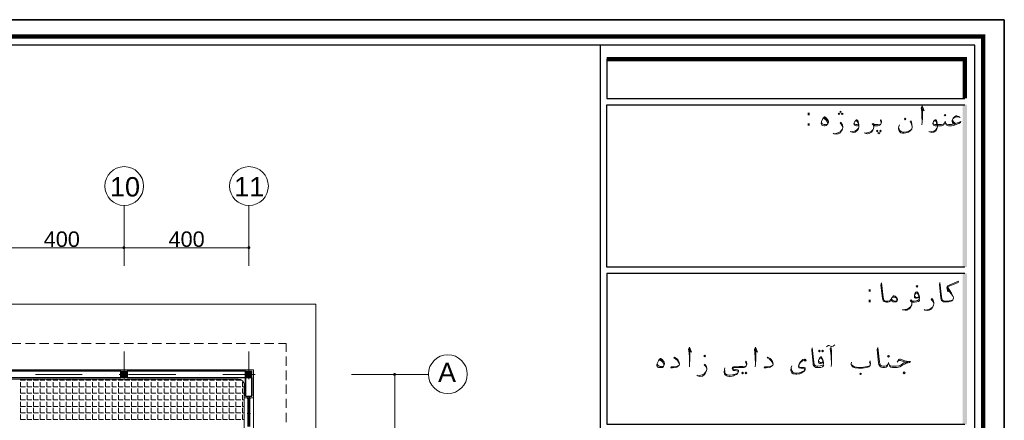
# Model space of a CAD drawing. Header units: metres. Extents: x 5.7 to 89.8, y 4 to 63.5.
# Tile 74 of 74: x 58.3 to 89.8, y 50.6 to 63.5. Entities that reach past the tile are written whole.
import ezdxf

# ---------------------------------------------------------------- set-up
doc = ezdxf.new("R2010")
doc.units = ezdxf.units.M
doc.header["$MEASUREMENT"] = 0
for name, color, linetype in [('PDF12_ax', 7, 'Continuous'), ('PDF12_column', 7, 'Continuous'), ('PDF12_dim', 7, 'Continuous'), ('PDF12_furn', 7, 'Continuous'), ('PDF12_hatch-plan', 7, 'Continuous'), ('PDF12_KADR', 7, 'Continuous'), ('PDF12_khatchin', 7, 'Continuous'), ('PDF12_Layer5', 7, 'Continuous'), ('PDF12_Text', 7, 'Continuous'), ('PDF12_textt', 7, 'Continuous'), ('PDF12_W', 7, 'Continuous'), ('PDF12_wall', 7, 'Continuous'), ('PDF12_WIN', 7, 'Continuous')]:
    doc.layers.add(name, color=color, linetype=linetype)
doc.styles.add('PDF Arial', font='arial.ttf')
doc.styles.add('PDF B Mitra', font='BMITRA.TTF')

msp = doc.modelspace()

# ---------------------------------------------------------------- linework, layer by layer
at = {"layer": 'PDF12_ax', "lineweight": 9}
for points in [[(61.595, 57.514), (61.595, 55.588)], [(65.592, 57.514), (65.592, 55.588)], [(61.595, 52.843), (61.595, 52.092)], [(65.592, 52.843), (65.592, 52.092)], [(58.754, 52.111), (60.256, 52.111)], [(61.007, 52.111), (61.007, 52.111)], [(61.758, 52.111), (63.251, 52.111)], [(64.003, 52.111), (64.003, 52.111)], [(64.754, 52.111), (65.794, 52.111)], [(68.876, 52.111), (71.332, 52.111)], [(61.595, 51.35), (61.595, 51.35)], [(65.592, 51.35), (65.592, 51.35)]]:
    msp.add_lwpolyline(points, dxfattribs=at)
for centre in [(61.6, 58.145), (65.596, 58.145), (71.963, 52.116)]:
    msp.add_circle(centre, 0.621, dxfattribs=at)
at = {"layer": 'PDF12_column', "lineweight": 18}
for points in [[(61.739, 52.111), (61.441, 52.111)], [(61.489, 52.188), (61.508, 52.208)], [(61.489, 52.159), (61.547, 52.208)], [(61.489, 52.121), (61.575, 52.208)], [(61.489, 52.082), (61.518, 52.111), (61.595, 52.188), (61.614, 52.208)], [(61.489, 52.053), (61.547, 52.111), (61.595, 52.15), (61.653, 52.208)], [(61.489, 52.015), (61.585, 52.111), (61.595, 52.111), (61.681, 52.208)], [(61.518, 52.005), (61.595, 52.082), (61.624, 52.111), (61.691, 52.179)], [(61.556, 52.005), (61.595, 52.044), (61.653, 52.111), (61.691, 52.14)], [(61.595, 52.256), (61.595, 51.957)], [(61.595, 52.005), (61.691, 52.111)], [(61.624, 52.005), (61.691, 52.073)], [(61.662, 52.005), (61.691, 52.034)], [(65.736, 52.111), (65.438, 52.111)], [(65.486, 52.188), (65.505, 52.208)], [(65.486, 52.159), (65.544, 52.208)], [(65.486, 52.121), (65.582, 52.208)], [(65.486, 52.082), (65.515, 52.111), (65.592, 52.188), (65.611, 52.208)], [(65.486, 52.053), (65.553, 52.111), (65.592, 52.15), (65.649, 52.208)], [(65.486, 52.015), (65.582, 52.111), (65.592, 52.111), (65.688, 52.208)], [(65.524, 52.005), (65.592, 52.082), (65.621, 52.111), (65.688, 52.179)], [(65.553, 52.005), (65.592, 52.044), (65.659, 52.111), (65.688, 52.14)], [(65.592, 52.256), (65.592, 51.957)], [(65.592, 52.005), (65.688, 52.111)], [(65.63, 52.005), (65.688, 52.073)], [(65.659, 52.005), (65.688, 52.034)]]:
    msp.add_lwpolyline(points, dxfattribs=at)
for points in [[(61.691, 52.005), (61.489, 52.005), (61.489, 52.208), (61.691, 52.208)], [(65.688, 52.005), (65.486, 52.005), (65.486, 52.208), (65.688, 52.208)]]:
    msp.add_lwpolyline(points, close=True, dxfattribs=at)
at = {"layer": 'PDF12_dim', "lineweight": 20}
for points in [[(61.489, 56.166), (57.694, 56.166)], [(65.486, 56.166), (61.691, 56.166)], [(65.592, 55.848), (65.592, 56.233)], [(69.984, 52.111), (70.321, 52.111)], [(70.263, 45.812), (70.263, 52.005)]]:
    msp.add_lwpolyline(points, dxfattribs=at)
msp.add_lwpolyline([(61.595, 56.233), (61.595, 55.848)], close=True, dxfattribs=at)
at = {"layer": 'PDF12_furn', "lineweight": 9}
msp.add_lwpolyline([(59.842, 30.557), (59.842, 19.558), (16.887, 19.558), (16.887, 54.355), (67.739, 54.355), (67.739, 30.557)], close=True, dxfattribs=at)
at = {"layer": 'PDF12_hatch-plan', "lineweight": 18}
for points in [[(58.282, 51.957), (58.282, 51.919), (58.436, 51.919)], [(58.282, 51.861), (58.282, 51.716), (58.436, 51.716)], [(58.493, 51.957), (58.493, 51.919), (58.638, 51.919)], [(58.493, 51.861), (58.493, 51.716), (58.638, 51.716)], [(58.696, 51.957), (58.696, 51.919), (58.85, 51.919)], [(58.696, 51.861), (58.696, 51.716), (58.85, 51.716)], [(58.908, 51.957), (58.908, 51.919), (59.062, 51.919)], [(58.908, 51.861), (58.908, 51.716), (59.062, 51.716)], [(59.12, 51.957), (59.12, 51.919), (59.264, 51.919)], [(59.12, 51.861), (59.12, 51.716), (59.264, 51.716)], [(59.322, 51.957), (59.322, 51.919), (59.476, 51.919)], [(59.322, 51.861), (59.322, 51.716), (59.476, 51.716)], [(59.534, 51.957), (59.534, 51.919), (59.688, 51.919)], [(59.534, 51.861), (59.534, 51.716), (59.688, 51.716)], [(59.746, 51.957), (59.746, 51.919), (59.9, 51.919)], [(59.746, 51.861), (59.746, 51.716), (59.9, 51.716)], [(59.948, 51.957), (59.948, 51.919), (60.102, 51.919)], [(59.948, 51.861), (59.948, 51.716), (60.102, 51.716)], [(60.16, 51.957), (60.16, 51.919), (60.314, 51.919)], [(60.16, 51.861), (60.16, 51.716), (60.314, 51.716)], [(60.372, 51.957), (60.372, 51.919), (60.526, 51.919)], [(60.372, 51.861), (60.372, 51.716), (60.526, 51.716)], [(60.583, 51.957), (60.583, 51.919), (60.728, 51.919)], [(60.583, 51.861), (60.583, 51.716), (60.728, 51.716)], [(60.786, 51.957), (60.786, 51.919), (60.94, 51.919)], [(60.786, 51.861), (60.786, 51.716), (60.94, 51.716)], [(60.998, 51.957), (60.998, 51.919), (61.152, 51.919)], [(60.998, 51.861), (60.998, 51.716), (61.152, 51.716)], [(61.209, 51.957), (61.209, 51.919), (61.354, 51.919)], [(61.209, 51.861), (61.209, 51.716), (61.354, 51.716)], [(61.412, 51.957), (61.412, 51.919), (61.566, 51.919)], [(61.412, 51.861), (61.412, 51.716), (61.566, 51.716)], [(61.624, 51.957), (61.624, 51.919), (61.778, 51.919)], [(61.624, 51.861), (61.624, 51.716), (61.778, 51.716)], [(61.836, 51.957), (61.836, 51.919), (61.99, 51.919)], [(61.836, 51.861), (61.836, 51.716), (61.99, 51.716)], [(62.038, 51.957), (62.038, 51.919), (62.192, 51.919)], [(62.038, 51.861), (62.038, 51.716), (62.192, 51.716)], [(62.25, 51.957), (62.25, 51.919), (62.404, 51.919)], [(62.25, 51.861), (62.25, 51.716), (62.404, 51.716)], [(62.462, 51.957), (62.462, 51.919), (62.616, 51.919)], [(62.462, 51.861), (62.462, 51.716), (62.616, 51.716)], [(62.673, 51.957), (62.673, 51.919), (62.818, 51.919)], [(62.673, 51.861), (62.673, 51.716), (62.818, 51.716)], [(62.876, 51.957), (62.876, 51.919), (63.03, 51.919)], [(62.876, 51.861), (62.876, 51.716), (63.03, 51.716)], [(63.088, 51.957), (63.088, 51.919), (63.242, 51.919)], [(63.088, 51.861), (63.088, 51.716), (63.242, 51.716)], [(63.299, 51.957), (63.299, 51.919), (63.444, 51.919)], [(63.299, 51.861), (63.299, 51.716), (63.444, 51.716)], [(63.502, 51.957), (63.502, 51.919), (63.656, 51.919)], [(63.502, 51.861), (63.502, 51.716), (63.656, 51.716)], [(63.714, 51.957), (63.714, 51.919), (63.868, 51.919)], [(63.714, 51.861), (63.714, 51.716), (63.868, 51.716)], [(63.925, 51.957), (63.925, 51.919), (64.08, 51.919)], [(63.925, 51.861), (63.925, 51.716), (64.08, 51.716)], [(64.128, 51.957), (64.128, 51.919), (64.282, 51.919)], [(64.128, 51.861), (64.128, 51.716), (64.282, 51.716)], [(64.34, 51.957), (64.34, 51.919), (64.494, 51.919)], [(64.34, 51.861), (64.34, 51.716), (64.494, 51.716)], [(64.552, 51.957), (64.552, 51.919), (64.706, 51.919)], [(64.552, 51.861), (64.552, 51.716), (64.706, 51.716)], [(64.763, 51.957), (64.763, 51.919), (64.908, 51.919)], [(64.763, 51.861), (64.763, 51.716), (64.908, 51.716)], [(64.966, 51.957), (64.966, 51.919), (65.12, 51.919)], [(64.966, 51.861), (64.966, 51.716), (65.12, 51.716)], [(65.178, 51.957), (65.178, 51.919), (65.332, 51.919)], [(65.178, 51.861), (65.178, 51.716), (65.332, 51.716)], [(65.389, 51.861), (65.389, 51.716), (65.438, 51.716)], [(58.282, 51.659), (58.282, 51.504), (58.436, 51.504)], [(58.282, 51.447), (58.282, 51.293), (58.436, 51.293)], [(58.493, 51.659), (58.493, 51.504), (58.638, 51.504)], [(58.493, 51.447), (58.493, 51.293), (58.638, 51.293)], [(58.696, 51.659), (58.696, 51.504), (58.85, 51.504)], [(58.696, 51.447), (58.696, 51.293), (58.85, 51.293)], [(58.908, 51.659), (58.908, 51.504), (59.062, 51.504)], [(58.908, 51.447), (58.908, 51.293), (59.062, 51.293)], [(59.12, 51.659), (59.12, 51.504), (59.264, 51.504)], [(59.12, 51.447), (59.12, 51.293), (59.264, 51.293)], [(59.322, 51.659), (59.322, 51.504), (59.476, 51.504)], [(59.322, 51.447), (59.322, 51.293), (59.476, 51.293)], [(59.534, 51.659), (59.534, 51.504), (59.688, 51.504)], [(59.534, 51.447), (59.534, 51.293), (59.688, 51.293)], [(59.746, 51.659), (59.746, 51.504), (59.9, 51.504)], [(59.746, 51.447), (59.746, 51.293), (59.9, 51.293)], [(59.948, 51.659), (59.948, 51.504), (60.102, 51.504)], [(59.948, 51.447), (59.948, 51.293), (60.102, 51.293)], [(60.16, 51.659), (60.16, 51.504), (60.314, 51.504)], [(60.16, 51.447), (60.16, 51.293), (60.314, 51.293)], [(60.372, 51.659), (60.372, 51.504), (60.526, 51.504)], [(60.372, 51.447), (60.372, 51.293), (60.526, 51.293)], [(60.583, 51.659), (60.583, 51.504), (60.728, 51.504)], [(60.583, 51.447), (60.583, 51.293), (60.728, 51.293)], [(60.786, 51.659), (60.786, 51.504), (60.94, 51.504)], [(60.786, 51.447), (60.786, 51.293), (60.94, 51.293)], [(60.998, 51.659), (60.998, 51.504), (61.152, 51.504)], [(60.998, 51.447), (60.998, 51.293), (61.152, 51.293)], [(61.209, 51.659), (61.209, 51.504), (61.354, 51.504)], [(61.209, 51.447), (61.209, 51.293), (61.354, 51.293)], [(61.412, 51.659), (61.412, 51.504), (61.566, 51.504)], [(61.412, 51.447), (61.412, 51.293), (61.566, 51.293)], [(61.624, 51.659), (61.624, 51.504), (61.778, 51.504)], [(61.624, 51.447), (61.624, 51.293), (61.778, 51.293)], [(61.836, 51.659), (61.836, 51.504), (61.99, 51.504)], [(61.836, 51.447), (61.836, 51.293), (61.99, 51.293)], [(62.038, 51.659), (62.038, 51.504), (62.192, 51.504)], [(62.038, 51.447), (62.038, 51.293), (62.192, 51.293)], [(62.25, 51.659), (62.25, 51.504), (62.404, 51.504)], [(62.25, 51.447), (62.25, 51.293), (62.404, 51.293)], [(62.462, 51.659), (62.462, 51.504), (62.616, 51.504)], [(62.462, 51.447), (62.462, 51.293), (62.616, 51.293)], [(62.673, 51.659), (62.673, 51.504), (62.818, 51.504)], [(62.673, 51.447), (62.673, 51.293), (62.818, 51.293)], [(62.876, 51.659), (62.876, 51.504), (63.03, 51.504)], [(62.876, 51.447), (62.876, 51.293), (63.03, 51.293)], [(63.088, 51.659), (63.088, 51.504), (63.242, 51.504)], [(63.088, 51.447), (63.088, 51.293), (63.242, 51.293)], [(63.299, 51.659), (63.299, 51.504), (63.444, 51.504)], [(63.299, 51.447), (63.299, 51.293), (63.444, 51.293)], [(63.502, 51.659), (63.502, 51.504), (63.656, 51.504)], [(63.502, 51.447), (63.502, 51.293), (63.656, 51.293)], [(63.714, 51.659), (63.714, 51.504), (63.868, 51.504)], [(63.714, 51.447), (63.714, 51.293), (63.868, 51.293)], [(63.925, 51.659), (63.925, 51.504), (64.08, 51.504)], [(63.925, 51.447), (63.925, 51.293), (64.08, 51.293)], [(64.128, 51.659), (64.128, 51.504), (64.282, 51.504)], [(64.128, 51.447), (64.128, 51.293), (64.282, 51.293)], [(64.34, 51.659), (64.34, 51.504), (64.494, 51.504)], [(64.34, 51.447), (64.34, 51.293), (64.494, 51.293)], [(64.552, 51.659), (64.552, 51.504), (64.706, 51.504)], [(64.552, 51.447), (64.552, 51.293), (64.706, 51.293)], [(64.763, 51.659), (64.763, 51.504), (64.908, 51.504)], [(64.763, 51.447), (64.763, 51.293), (64.908, 51.293)], [(64.966, 51.659), (64.966, 51.504), (65.12, 51.504)], [(64.966, 51.447), (64.966, 51.293), (65.12, 51.293)], [(65.178, 51.659), (65.178, 51.504), (65.332, 51.504)], [(65.178, 51.447), (65.178, 51.293), (65.332, 51.293)], [(65.389, 51.659), (65.389, 51.504), (65.438, 51.504)], [(65.389, 51.447), (65.389, 51.293), (65.438, 51.293)], [(58.282, 51.235), (58.282, 51.081), (58.436, 51.081)], [(58.493, 51.235), (58.493, 51.081), (58.638, 51.081)], [(58.696, 51.235), (58.696, 51.081), (58.85, 51.081)], [(58.908, 51.235), (58.908, 51.081), (59.062, 51.081)], [(59.12, 51.235), (59.12, 51.081), (59.264, 51.081)], [(59.322, 51.235), (59.322, 51.081), (59.476, 51.081)], [(59.534, 51.235), (59.534, 51.081), (59.688, 51.081)], [(59.746, 51.235), (59.746, 51.081), (59.9, 51.081)], [(59.948, 51.235), (59.948, 51.081), (60.102, 51.081)], [(60.16, 51.235), (60.16, 51.081), (60.314, 51.081)], [(60.372, 51.235), (60.372, 51.081), (60.526, 51.081)], [(60.583, 51.235), (60.583, 51.081), (60.728, 51.081)], [(60.786, 51.235), (60.786, 51.081), (60.94, 51.081)], [(60.998, 51.235), (60.998, 51.081), (61.152, 51.081)], [(61.209, 51.235), (61.209, 51.081), (61.354, 51.081)], [(61.412, 51.235), (61.412, 51.081), (61.566, 51.081)], [(61.624, 51.235), (61.624, 51.081), (61.778, 51.081)], [(61.836, 51.235), (61.836, 51.081), (61.99, 51.081)], [(62.038, 51.235), (62.038, 51.081), (62.192, 51.081)], [(62.25, 51.235), (62.25, 51.081), (62.404, 51.081)], [(62.462, 51.235), (62.462, 51.081), (62.616, 51.081)], [(62.673, 51.235), (62.673, 51.081), (62.818, 51.081)], [(62.876, 51.235), (62.876, 51.081), (63.03, 51.081)], [(63.088, 51.235), (63.088, 51.081), (63.242, 51.081)], [(63.299, 51.235), (63.299, 51.081), (63.444, 51.081)], [(63.502, 51.235), (63.502, 51.081), (63.656, 51.081)], [(63.714, 51.235), (63.714, 51.081), (63.868, 51.081)], [(63.925, 51.235), (63.925, 51.081), (64.08, 51.081)], [(64.128, 51.235), (64.128, 51.081), (64.282, 51.081)], [(64.34, 51.235), (64.34, 51.081), (64.494, 51.081)], [(64.552, 51.235), (64.552, 51.081), (64.706, 51.081)], [(64.763, 51.235), (64.763, 51.081), (64.908, 51.081)], [(64.966, 51.235), (64.966, 51.081), (65.12, 51.081)], [(65.178, 51.235), (65.178, 51.081), (65.332, 51.081)], [(65.389, 51.235), (65.389, 51.081), (65.438, 51.081)], [(58.282, 51.033), (58.282, 50.878), (58.436, 50.878)], [(58.282, 50.821), (58.282, 50.667), (58.436, 50.667)], [(58.493, 51.033), (58.493, 50.878), (58.638, 50.878)], [(58.493, 50.821), (58.493, 50.667), (58.638, 50.667)], [(58.696, 51.033), (58.696, 50.878), (58.85, 50.878)], [(58.696, 50.821), (58.696, 50.667), (58.85, 50.667)], [(58.908, 51.033), (58.908, 50.878), (59.062, 50.878)], [(58.908, 50.821), (58.908, 50.667), (59.062, 50.667)], [(59.12, 51.033), (59.12, 50.878), (59.264, 50.878)], [(59.12, 50.821), (59.12, 50.667), (59.264, 50.667)], [(59.322, 51.033), (59.322, 50.878), (59.476, 50.878)], [(59.322, 50.821), (59.322, 50.667), (59.476, 50.667)], [(59.534, 51.033), (59.534, 50.878), (59.688, 50.878)], [(59.534, 50.821), (59.534, 50.667), (59.688, 50.667)], [(59.746, 51.033), (59.746, 50.878), (59.9, 50.878)], [(59.746, 50.821), (59.746, 50.667), (59.9, 50.667)], [(59.948, 51.033), (59.948, 50.878), (60.102, 50.878)], [(59.948, 50.821), (59.948, 50.667), (60.102, 50.667)], [(60.16, 51.033), (60.16, 50.878), (60.314, 50.878)], [(60.16, 50.821), (60.16, 50.667), (60.314, 50.667)], [(60.372, 51.033), (60.372, 50.878), (60.526, 50.878)], [(60.372, 50.821), (60.372, 50.667), (60.526, 50.667)], [(60.583, 51.033), (60.583, 50.878), (60.728, 50.878)], [(60.583, 50.821), (60.583, 50.667), (60.728, 50.667)], [(60.786, 51.033), (60.786, 50.878), (60.94, 50.878)], [(60.786, 50.821), (60.786, 50.667), (60.94, 50.667)], [(60.998, 51.033), (60.998, 50.878), (61.152, 50.878)], [(60.998, 50.821), (60.998, 50.667), (61.152, 50.667)], [(61.209, 51.033), (61.209, 50.878), (61.354, 50.878)], [(61.209, 50.821), (61.209, 50.667), (61.354, 50.667)], [(61.412, 51.033), (61.412, 50.878), (61.566, 50.878)], [(61.412, 50.821), (61.412, 50.667), (61.566, 50.667)], [(61.624, 51.033), (61.624, 50.878), (61.778, 50.878)], [(61.624, 50.821), (61.624, 50.667), (61.778, 50.667)], [(61.836, 51.033), (61.836, 50.878), (61.99, 50.878)], [(61.836, 50.821), (61.836, 50.667), (61.99, 50.667)], [(62.038, 51.033), (62.038, 50.878), (62.192, 50.878)], [(62.038, 50.821), (62.038, 50.667), (62.192, 50.667)], [(62.25, 51.033), (62.25, 50.878), (62.404, 50.878)], [(62.25, 50.821), (62.25, 50.667), (62.404, 50.667)], [(62.462, 51.033), (62.462, 50.878), (62.616, 50.878)], [(62.462, 50.821), (62.462, 50.667), (62.616, 50.667)], [(62.673, 51.033), (62.673, 50.878), (62.818, 50.878)], [(62.673, 50.821), (62.673, 50.667), (62.818, 50.667)], [(62.876, 51.033), (62.876, 50.878), (63.03, 50.878)], [(62.876, 50.821), (62.876, 50.667), (63.03, 50.667)], [(63.088, 51.033), (63.088, 50.878), (63.242, 50.878)], [(63.088, 50.821), (63.088, 50.667), (63.242, 50.667)], [(63.299, 51.033), (63.299, 50.878), (63.444, 50.878)], [(63.299, 50.821), (63.299, 50.667), (63.444, 50.667)], [(63.502, 51.033), (63.502, 50.878), (63.656, 50.878)], [(63.502, 50.821), (63.502, 50.667), (63.656, 50.667)], [(63.714, 51.033), (63.714, 50.878), (63.868, 50.878)], [(63.714, 50.821), (63.714, 50.667), (63.868, 50.667)], [(63.925, 51.033), (63.925, 50.878), (64.08, 50.878)], [(63.925, 50.821), (63.925, 50.667), (64.08, 50.667)], [(64.128, 51.033), (64.128, 50.878), (64.282, 50.878)], [(64.128, 50.821), (64.128, 50.667), (64.282, 50.667)], [(64.34, 51.033), (64.34, 50.878), (64.494, 50.878)], [(64.34, 50.821), (64.34, 50.667), (64.494, 50.667)], [(64.552, 51.033), (64.552, 50.878), (64.706, 50.878)], [(64.552, 50.821), (64.552, 50.667), (64.706, 50.667)], [(64.763, 51.033), (64.763, 50.878), (64.908, 50.878)], [(64.763, 50.821), (64.763, 50.667), (64.908, 50.667)], [(64.966, 51.033), (64.966, 50.878), (65.12, 50.878)], [(64.966, 50.821), (64.966, 50.667), (65.12, 50.667)], [(65.178, 51.033), (65.178, 50.878), (65.332, 50.878)], [(65.178, 50.821), (65.178, 50.667), (65.332, 50.667)], [(65.389, 51.033), (65.389, 50.878), (65.438, 50.878)], [(65.389, 50.821), (65.389, 50.667), (65.438, 50.667)]]:
    msp.add_lwpolyline(points, dxfattribs=at)
at = {"layer": 'PDF12_KADR', "lineweight": 25}
for points in [[(5.695, 4.013), (89.785, 4.013), (89.785, 63.476), (5.695, 63.476)], [(5.695, 63.476), (89.785, 63.476), (89.785, 4.013), (5.695, 4.013)], [(6.514, 4.832), (88.841, 4.832), (88.841, 62.657), (6.514, 62.657)]]:
    msp.add_lwpolyline(points, close=True, dxfattribs=at)
at = {"layer": 'PDF12_KADR', "lineweight": 0, "const_width": 0.135}
msp.add_lwpolyline([(6.235, 62.937), (6.235, 4.552), (89.111, 4.552), (89.111, 62.937)], close=True, dxfattribs=at)
at = {"layer": 'PDF12_KADR', "lineweight": 25}
for points in [[(76.851, 4.832), (76.851, 62.657)], [(77.053, 62.214), (77.053, 60.953), (88.524, 60.953)], [(88.524, 55.55), (77.053, 55.55), (77.053, 60.75), (88.524, 60.75)], [(88.524, 55.347), (77.053, 55.347), (77.053, 50.512), (88.524, 50.512)]]:
    msp.add_lwpolyline(points, dxfattribs=at)
at = {"layer": 'PDF12_KADR', "lineweight": 0, "const_width": 0.135}
msp.add_lwpolyline([(88.524, 60.953), (88.524, 62.214), (77.053, 62.214)], dxfattribs=at)
at = {"layer": 'PDF12_KADR', "transparency": 33554559}
for points in [[(88.456, 55.55), (88.591, 55.55), (88.456, 60.75)], [(88.591, 55.55), (88.456, 60.75), (88.591, 60.75)], [(88.456, 50.512), (88.591, 50.512), (88.456, 55.347)], [(88.591, 50.512), (88.456, 55.347), (88.591, 55.347)]]:
    msp.add_solid(points, dxfattribs=at)
at = {"layer": 'PDF12_khatchin', "lineweight": 13}
for points in [[(57.993, 53.103), (58.291, 53.103)], [(58.436, 53.103), (58.744, 53.103)], [(58.888, 53.103), (59.187, 53.103)], [(59.341, 53.103), (59.64, 53.103)], [(59.794, 53.103), (60.092, 53.103)], [(60.237, 53.103), (60.545, 53.103)], [(60.689, 53.103), (60.988, 53.103)], [(61.142, 53.103), (61.441, 53.103)], [(61.595, 53.103), (61.893, 53.103)], [(62.038, 53.103), (62.336, 53.103)], [(62.49, 53.103), (62.789, 53.103)], [(62.943, 53.103), (63.242, 53.103)], [(63.386, 53.103), (63.694, 53.103)], [(63.839, 53.103), (64.137, 53.103)], [(64.291, 53.103), (64.59, 53.103)], [(64.744, 53.103), (65.043, 53.103)], [(65.187, 53.103), (65.486, 53.103)], [(65.64, 53.103), (65.938, 53.103)], [(66.093, 53.103), (66.391, 53.103)], [(66.545, 53.103), (66.786, 53.103)]]:
    msp.add_lwpolyline(points, dxfattribs=at)
at = {"layer": 'PDF12_khatchin', "lineweight": 18}
for points in [[(66.786, 52.834), (66.786, 53.103)], [(66.786, 52.381), (66.786, 52.679)], [(66.786, 51.928), (66.786, 52.236)], [(66.786, 51.485), (66.786, 51.784)], [(66.786, 51.033), (66.786, 51.331)], [(66.786, 50.58), (66.786, 50.878)]]:
    msp.add_lwpolyline(points, dxfattribs=at)
at = {"layer": 'PDF12_Layer5', "lineweight": 13}
for points in [[(65.438, 51.755), (65.438, 38.56), (65.736, 38.56), (65.736, 52.256), (57.386, 52.256)], [(57.819, 51.957), (65.245, 51.957)], [(65.438, 51.36), (65.736, 51.36)]]:
    msp.add_lwpolyline(points, dxfattribs=at)
msp.add_arc((65.25, 51.76), 0.197, 0.0055, 90, dxfattribs=at)
at = {"layer": 'PDF12_textt', "lineweight": 20}
for points in [[(84.546, 60.5), (84.565, 60.519), (84.546, 60.548), (84.517, 60.519)], [(84.026, 60.365), (84.035, 60.365), (84.093, 60.317), (84.122, 60.278), (84.141, 60.24), (84.151, 60.211), (84.151, 60.182), (84.132, 60.134), (84.112, 60.115), (84.084, 60.086), (84.035, 60.076), (84.016, 60.076), (83.958, 60.086), (83.939, 60.095), (83.929, 60.115), (83.92, 60.134), (83.92, 60.144), (83.929, 60.211), (83.958, 60.288), (83.997, 60.336)], [(84.488, 60.433), (84.517, 60.452), (84.488, 60.481), (84.469, 60.452)], [(84.594, 60.433), (84.623, 60.452), (84.594, 60.481), (84.565, 60.452)], [(86.607, 60.317), (86.636, 60.288), (86.607, 60.269), (86.588, 60.288)], [(87.888, 60.394), (87.917, 60.423), (87.888, 60.442), (87.859, 60.423)], [(85.721, 59.932), (85.74, 59.903), (85.721, 59.884), (85.692, 59.903)], [(85.817, 59.932), (85.846, 59.903), (85.817, 59.884), (85.798, 59.903)], [(85.769, 59.864), (85.798, 59.835), (85.769, 59.816), (85.74, 59.835)], [(86.992, 54.904), (87.011, 54.933), (86.992, 54.962), (86.963, 54.933)], [(86.154, 54.5), (86.174, 54.548), (86.202, 54.586), (86.222, 54.615), (86.241, 54.625), (86.26, 54.625), (86.289, 54.615), (86.337, 54.577), (86.357, 54.538), (86.366, 54.509), (86.366, 54.5), (86.357, 54.471), (86.337, 54.442), (86.318, 54.432), (86.289, 54.432), (86.26, 54.432), (86.231, 54.432), (86.193, 54.461)], [(80.193, 52.67), (80.212, 52.699), (80.193, 52.728), (80.164, 52.699)], [(83.862, 52.882), (83.891, 52.853), (83.862, 52.834), (83.833, 52.853)], [(83.968, 52.882), (83.997, 52.853), (83.968, 52.834), (83.939, 52.853)], [(86.077, 52.66), (86.106, 52.689), (86.077, 52.718), (86.048, 52.689)], [(78.777, 52.622), (78.786, 52.622), (78.844, 52.574), (78.873, 52.535), (78.892, 52.496), (78.902, 52.458), (78.902, 52.439), (78.883, 52.391), (78.873, 52.362), (78.835, 52.333), (78.786, 52.333), (78.767, 52.333), (78.709, 52.333), (78.69, 52.342), (78.671, 52.362), (78.661, 52.391), (78.661, 52.4), (78.671, 52.458), (78.709, 52.545), (78.748, 52.593)], [(81.406, 52.179), (81.435, 52.15), (81.406, 52.13), (81.377, 52.15)], [(81.512, 52.179), (81.541, 52.15), (81.512, 52.13), (81.483, 52.15)], [(85.182, 52.102), (85.21, 52.13), (85.182, 52.15), (85.162, 52.13)], [(86.578, 52.13), (86.607, 52.159), (86.578, 52.188), (86.549, 52.159)]]:
    msp.add_lwpolyline(points, close=True, dxfattribs=at)
for points in [[(87.137, 60.635), (87.223, 60.558), (87.156, 60.712), (87.127, 60.654), (87.146, 60.539), (87.146, 60.394), (87.156, 60.192), (87.146, 60.105)], [(87.156, 60.192), (87.166, 60.336), (87.166, 60.567), (87.156, 60.673)], [(83.987, 60.317), (84.026, 60.298), (84.074, 60.269), (84.103, 60.221), (84.132, 60.173), (84.132, 60.144)], [(84.016, 60.346), (84.064, 60.307), (84.103, 60.259), (84.122, 60.23)], [(85.114, 60.086), (85.085, 60.076), (85.047, 60.076), (85.018, 60.086), (84.999, 60.095), (84.979, 60.115), (84.97, 60.134), (84.97, 60.153), (84.999, 60.211), (85.037, 60.259), (85.047, 60.269), (85.066, 60.269), (85.095, 60.24), (85.114, 60.173), (85.124, 60.105), (85.124, 60.047), (85.114, 59.98), (85.076, 59.922), (85.008, 59.874), (84.941, 59.864), (84.873, 59.884), (84.844, 59.893)], [(84.999, 60.211), (85.018, 60.221), (85.037, 60.23), (85.056, 60.23), (85.085, 60.201), (85.104, 60.153), (85.114, 60.124), (85.124, 60.047), (85.114, 59.999), (85.066, 59.951), (84.999, 59.903), (84.931, 59.893), (84.883, 59.884)], [(85.846, 60.153), (85.846, 60.182), (85.836, 60.211), (85.817, 60.24), (85.836, 60.278), (85.846, 60.25), (85.856, 60.211), (85.856, 60.192), (85.846, 60.153), (85.836, 60.124), (85.817, 60.105), (85.779, 60.086), (85.731, 60.076), (85.663, 60.076), (85.634, 60.076), (85.605, 60.086), (85.605, 60.047), (85.596, 59.99), (85.576, 59.932), (85.528, 59.874), (85.461, 59.826), (85.393, 59.816), (85.326, 59.835), (85.297, 59.855)], [(86.838, 60.038), (86.809, 60.124), (86.771, 60.211), (86.8, 60.23), (86.828, 60.124), (86.838, 60.047), (86.838, 60.028), (86.828, 59.98), (86.819, 59.97), (86.771, 59.912), (86.713, 59.874), (86.636, 59.845), (86.578, 59.835), (86.53, 59.835), (86.472, 59.855), (86.443, 59.884), (86.414, 59.912), (86.395, 59.97), (86.395, 59.999), (86.405, 60.057), (86.424, 60.105)], [(88.129, 60.269), (88.138, 60.23), (88.167, 60.192), (88.225, 60.144), (88.321, 60.182), (88.389, 60.211), (88.379, 60.182), (88.331, 60.153), (88.215, 60.105), (88.167, 60.086), (88.09, 60.076), (88.061, 60.076), (88.003, 60.076), (87.965, 60.086), (87.926, 60.105), (87.917, 60.124), (87.898, 60.173), (87.888, 60.221), (87.878, 60.173), (87.859, 60.124), (87.849, 60.105), (87.811, 60.086), (87.772, 60.076), (87.715, 60.076), (87.57, 60.076), (87.541, 60.086), (87.522, 60.095), (87.503, 60.115), (87.493, 60.134), (87.493, 60.153), (87.522, 60.211), (87.551, 60.259), (87.57, 60.269), (87.589, 60.269), (87.618, 60.24), (87.637, 60.173), (87.647, 60.105), (87.647, 60.047), (87.628, 59.98), (87.599, 59.922), (87.532, 59.874), (87.464, 59.864), (87.387, 59.884), (87.368, 59.893)], [(87.522, 60.211), (87.541, 60.221), (87.56, 60.23), (87.58, 60.23), (87.609, 60.201), (87.618, 60.153), (87.628, 60.124), (87.647, 60.047), (87.628, 59.999), (87.589, 59.951), (87.522, 59.903), (87.455, 59.893), (87.397, 59.884)], [(88.369, 60.346), (88.321, 60.375), (88.264, 60.394), (88.244, 60.394), (88.186, 60.365), (88.148, 60.317), (88.119, 60.25), (88.119, 60.211), (88.129, 60.173), (88.158, 60.124), (88.138, 60.124), (88.09, 60.115), (88.061, 60.115), (88.003, 60.115), (87.946, 60.124), (87.926, 60.134), (87.907, 60.163)], [(88.148, 60.307), (88.186, 60.346), (88.254, 60.365), (88.302, 60.365), (88.35, 60.356)], [(84.112, 60.124), (84.055, 60.115), (84.016, 60.115), (83.978, 60.124), (83.939, 60.144), (83.929, 60.211)], [(84.613, 60.038), (84.594, 60.076), (84.565, 60.124), (84.527, 60.163), (84.556, 60.192), (84.575, 60.153), (84.604, 60.105), (84.613, 60.047), (84.613, 60.028), (84.604, 59.97), (84.575, 59.912), (84.536, 59.855), (84.469, 59.816), (84.401, 59.807), (84.334, 59.816), (84.305, 59.835)], [(84.334, 59.816), (84.392, 59.826), (84.459, 59.845), (84.527, 59.884), (84.575, 59.932), (84.604, 59.97)], [(85.114, 60.124), (85.076, 60.115), (85.037, 60.115), (85.008, 60.124), (84.989, 60.134), (84.979, 60.163)], [(85.336, 59.835), (85.384, 59.845), (85.451, 59.864), (85.519, 59.893), (85.576, 59.951), (85.596, 59.99)], [(85.605, 60.047), (85.596, 60.076), (85.586, 60.105), (85.557, 60.124), (85.586, 60.153), (85.625, 60.124), (85.653, 60.115), (85.663, 60.115), (85.74, 60.115), (85.817, 60.124), (85.836, 60.124)], [(85.634, 60.095), (85.596, 60.115), (85.576, 60.134)], [(86.405, 59.999), (86.414, 59.97), (86.443, 59.922), (86.482, 59.893), (86.53, 59.874), (86.568, 59.874), (86.655, 59.884), (86.713, 59.893), (86.761, 59.922), (86.819, 59.97)], [(87.869, 60.163), (87.849, 60.134), (87.83, 60.124), (87.772, 60.115), (87.715, 60.115), (87.56, 60.115), (87.532, 60.124), (87.512, 60.134), (87.503, 60.163)], [(88.206, 60.115), (88.167, 60.163), (88.129, 60.211)], [(86.154, 54.5), (86.135, 54.461), (86.125, 54.442), (86.097, 54.432), (86.048, 54.423), (86.019, 54.423), (86.01, 54.423), (85.971, 54.432), (85.933, 54.442), (85.904, 54.471), (85.894, 54.509), (85.885, 54.548), (85.836, 54.972), (85.856, 55.039), (85.904, 54.586), (85.914, 54.529), (85.923, 54.509), (85.942, 54.48), (85.971, 54.461), (86.01, 54.452), (86.019, 54.452), (86.058, 54.452), (86.116, 54.471), (86.145, 54.5), (86.164, 54.519)], [(88.138, 54.5), (88.081, 54.48), (88.023, 54.471), (87.926, 54.461), (87.888, 54.461), (87.878, 54.461), (87.849, 54.471), (87.811, 54.49), (87.792, 54.509), (87.782, 54.538), (87.772, 54.596), (87.724, 55.049), (87.705, 54.981), (87.753, 54.558), (87.763, 54.509), (87.772, 54.48), (87.801, 54.452), (87.84, 54.432), (87.878, 54.432), (87.888, 54.432), (87.926, 54.432), (88.003, 54.432), (88.081, 54.452), (88.109, 54.471), (88.138, 54.5), (88.158, 54.548), (88.158, 54.567), (88.148, 54.606), (88.09, 54.712), (87.965, 54.914), (88.312, 55.058), (88.321, 55.097), (87.965, 54.952), (87.946, 54.885), (87.975, 54.76), (87.965, 54.914)], [(86.183, 54.558), (86.202, 54.586), (86.231, 54.586), (86.26, 54.586), (86.289, 54.586), (86.299, 54.577), (86.328, 54.548), (86.347, 54.509), (86.347, 54.5), (86.328, 54.461), (86.308, 54.452), (86.27, 54.461), (86.202, 54.49), (86.174, 54.519)], [(87.069, 54.586), (87.04, 54.567), (87.011, 54.558), (86.973, 54.548), (86.944, 54.548), (86.915, 54.558), (86.906, 54.577), (86.906, 54.586), (86.906, 54.644), (86.925, 54.692), (86.954, 54.741), (86.983, 54.75), (86.992, 54.75), (87.011, 54.741), (87.04, 54.692), (87.06, 54.635), (87.069, 54.586), (87.069, 54.548), (87.06, 54.509), (87.002, 54.48), (86.963, 54.471), (86.877, 54.461), (86.857, 54.461)], [(86.925, 54.673), (86.963, 54.712), (86.992, 54.721), (87.011, 54.692), (87.05, 54.635), (87.05, 54.606), (87.04, 54.586), (87.021, 54.586), (86.992, 54.577), (86.963, 54.577), (86.944, 54.586), (86.925, 54.615)], [(87.975, 54.856), (88.042, 54.76)], [(87.975, 54.818), (88.081, 54.692), (88.148, 54.606)], [(87.069, 54.5), (87.069, 54.471), (87.04, 54.442), (86.983, 54.432), (86.906, 54.423), (86.877, 54.423), (86.848, 54.423), (86.828, 54.432), (86.828, 54.384), (86.819, 54.336), (86.79, 54.269), (86.751, 54.211), (86.674, 54.172), (86.607, 54.163), (86.54, 54.182), (86.52, 54.192)], [(86.549, 54.182), (86.597, 54.192), (86.674, 54.201), (86.742, 54.24), (86.79, 54.288), (86.819, 54.336)], [(86.828, 54.394), (86.819, 54.423), (86.8, 54.442), (86.771, 54.461), (86.8, 54.5), (86.838, 54.461), (86.867, 54.452), (86.877, 54.452)], [(86.848, 54.432), (86.819, 54.452), (86.79, 54.48)], [(87.532, 54.384), (87.512, 54.432), (87.483, 54.471), (87.445, 54.509), (87.464, 54.538), (87.493, 54.509), (87.522, 54.452), (87.532, 54.403), (87.532, 54.375), (87.522, 54.326), (87.493, 54.269), (87.455, 54.201), (87.377, 54.163), (87.31, 54.153), (87.243, 54.172), (87.223, 54.192)], [(87.252, 54.172), (87.3, 54.182), (87.377, 54.192), (87.445, 54.23), (87.493, 54.278), (87.522, 54.326)], [(79.682, 52.901), (79.769, 52.824), (79.701, 52.978), (79.672, 52.92), (79.692, 52.805), (79.701, 52.651), (79.701, 52.439), (79.701, 52.352)], [(81.791, 52.901), (81.878, 52.824), (81.82, 52.978), (81.782, 52.92), (81.801, 52.805), (81.811, 52.651), (81.82, 52.439), (81.811, 52.352)], [(84.093, 52.997), (84.141, 53.036), (84.17, 53.036), (84.247, 53.007), (84.257, 53.007), (84.305, 53.017), (84.353, 53.055)], [(79.384, 52.448), (79.355, 52.506), (79.316, 52.554), (79.268, 52.602), (79.201, 52.641), (79.22, 52.66), (79.287, 52.622), (79.326, 52.583), (79.364, 52.525), (79.384, 52.448), (79.384, 52.439), (79.374, 52.41), (79.355, 52.381), (79.297, 52.342), (79.258, 52.333), (79.162, 52.323), (79.104, 52.323), (79.114, 52.352), (79.21, 52.352), (79.287, 52.362), (79.335, 52.381), (79.374, 52.41)], [(79.701, 52.439), (79.711, 52.593), (79.711, 52.834), (79.701, 52.949)], [(81.82, 52.439), (81.83, 52.593), (81.83, 52.834), (81.82, 52.949)], [(82.379, 52.448), (82.35, 52.506), (82.311, 52.554), (82.263, 52.602), (82.196, 52.641), (82.215, 52.66), (82.283, 52.622), (82.321, 52.583), (82.36, 52.525), (82.379, 52.448), (82.379, 52.439), (82.369, 52.41), (82.35, 52.381), (82.292, 52.342), (82.254, 52.333), (82.157, 52.323), (82.1, 52.323), (82.109, 52.352), (82.206, 52.352), (82.283, 52.362), (82.331, 52.381), (82.369, 52.41)], [(84.007, 52.41), (83.997, 52.381), (83.968, 52.352), (83.91, 52.333), (83.833, 52.333), (83.804, 52.333), (83.795, 52.333), (83.746, 52.333), (83.718, 52.352), (83.689, 52.381), (83.669, 52.419), (83.66, 52.458), (83.621, 52.901), (83.631, 52.959), (83.689, 52.506), (83.698, 52.439), (83.708, 52.419), (83.727, 52.391), (83.756, 52.371), (83.795, 52.362), (83.804, 52.362)], [(83.997, 52.496), (83.968, 52.477), (83.939, 52.468), (83.901, 52.458), (83.872, 52.458), (83.843, 52.468), (83.833, 52.487), (83.833, 52.506), (83.833, 52.554), (83.852, 52.612), (83.881, 52.651), (83.91, 52.67), (83.929, 52.67), (83.939, 52.651), (83.968, 52.612), (83.987, 52.545), (83.997, 52.496), (83.997, 52.458), (83.987, 52.419), (83.939, 52.391), (83.891, 52.381), (83.804, 52.371), (83.785, 52.371)], [(84.238, 52.362), (84.247, 52.448), (84.247, 52.593), (84.247, 52.843), (84.238, 52.968), (84.209, 52.93), (84.228, 52.814), (84.238, 52.66), (84.247, 52.458)], [(86.357, 52.506), (86.405, 52.583), (86.434, 52.602), (86.462, 52.602), (86.597, 52.545), (86.655, 52.535), (86.713, 52.525), (86.78, 52.525), (86.751, 52.487), (86.703, 52.477), (86.645, 52.468), (86.588, 52.439), (86.52, 52.4), (86.443, 52.352), (86.357, 52.333), (86.251, 52.333), (86.202, 52.333), (86.154, 52.342), (86.116, 52.362), (86.106, 52.391), (86.087, 52.439), (86.077, 52.487), (86.068, 52.439), (86.048, 52.391), (86.029, 52.362), (86, 52.342), (85.952, 52.333), (85.904, 52.333), (85.894, 52.333), (85.846, 52.342), (85.808, 52.362), (85.788, 52.391), (85.769, 52.429), (85.759, 52.468), (85.711, 52.911), (85.731, 52.968), (85.788, 52.516), (85.798, 52.448), (85.798, 52.429), (85.817, 52.4), (85.856, 52.381), (85.894, 52.371), (85.904, 52.371), (85.962, 52.371), (86.01, 52.381), (86.039, 52.4), (86.058, 52.429)], [(78.873, 52.371), (78.806, 52.362), (78.767, 52.362), (78.729, 52.371), (78.69, 52.4), (78.671, 52.458)], [(78.738, 52.574), (78.777, 52.554), (78.825, 52.525), (78.863, 52.477), (78.883, 52.429), (78.883, 52.4)], [(78.767, 52.602), (78.815, 52.564), (78.863, 52.516), (78.873, 52.487)], [(80.26, 52.285), (80.241, 52.333), (80.212, 52.371), (80.173, 52.419), (80.202, 52.439), (80.221, 52.41), (80.25, 52.352), (80.26, 52.304), (80.26, 52.275), (80.25, 52.227), (80.221, 52.159), (80.183, 52.102), (80.116, 52.053), (80.038, 52.044), (79.971, 52.063), (79.942, 52.082)], [(81.531, 52.41), (81.531, 52.439), (81.522, 52.468), (81.502, 52.496), (81.522, 52.535), (81.531, 52.506), (81.541, 52.458), (81.541, 52.439), (81.531, 52.41), (81.522, 52.381), (81.493, 52.352), (81.454, 52.333), (81.406, 52.333), (81.339, 52.333), (81.252, 52.333), (81.117, 52.333), (81.108, 52.333), (81.098, 52.333), (81.088, 52.313), (81.098, 52.294), (81.117, 52.275), (81.165, 52.265), (81.242, 52.256), (81.262, 52.246), (81.271, 52.236), (81.271, 52.198), (81.262, 52.169), (81.242, 52.13), (81.204, 52.111), (81.146, 52.082), (81.108, 52.063), (81.069, 52.053), (81.011, 52.044), (80.982, 52.044), (80.925, 52.053), (80.896, 52.063), (80.848, 52.092), (80.828, 52.13), (80.819, 52.179), (80.828, 52.265), (80.838, 52.323)], [(80.828, 52.265), (80.838, 52.208), (80.838, 52.169), (80.857, 52.13), (80.886, 52.111), (80.925, 52.092), (80.963, 52.082), (81.002, 52.082), (81.079, 52.092), (81.127, 52.102), (81.194, 52.13), (81.252, 52.15), (81.252, 52.159), (81.262, 52.188), (81.252, 52.208), (81.252, 52.217), (81.204, 52.227), (81.165, 52.236), (81.108, 52.236), (81.088, 52.256), (81.079, 52.275), (81.069, 52.304), (81.069, 52.313), (81.079, 52.333), (81.088, 52.342), (81.108, 52.352), (81.291, 52.362), (81.339, 52.362), (81.416, 52.362), (81.493, 52.371), (81.522, 52.381)], [(83.419, 52.554), (83.4, 52.574), (83.352, 52.554), (83.313, 52.535), (83.255, 52.487), (83.226, 52.448), (83.217, 52.419), (83.207, 52.371), (83.217, 52.352), (83.265, 52.333), (83.371, 52.333), (83.4, 52.323), (83.409, 52.304), (83.409, 52.265), (83.4, 52.236), (83.371, 52.208), (83.332, 52.179), (83.284, 52.15), (83.236, 52.13), (83.207, 52.13), (83.14, 52.121), (83.111, 52.121), (83.053, 52.13), (83.024, 52.13), (82.986, 52.159), (82.957, 52.198), (82.947, 52.236), (82.957, 52.333), (82.976, 52.381)], [(83.39, 52.554), (83.409, 52.535), (83.438, 52.545), (83.429, 52.583), (83.409, 52.602), (83.39, 52.602), (83.332, 52.583), (83.313, 52.564), (83.265, 52.525), (83.226, 52.468), (83.207, 52.419), (83.198, 52.371), (83.198, 52.352), (83.207, 52.333), (83.217, 52.323), (83.265, 52.304), (83.332, 52.294), (83.381, 52.285), (83.39, 52.275), (83.4, 52.256), (83.39, 52.236), (83.381, 52.227), (83.323, 52.198), (83.255, 52.169), (83.217, 52.159), (83.13, 52.15), (83.101, 52.15), (83.053, 52.159), (83.015, 52.179), (82.995, 52.208), (82.976, 52.236), (82.966, 52.265), (82.957, 52.333)], [(83.852, 52.593), (83.891, 52.631), (83.92, 52.641), (83.939, 52.612), (83.978, 52.545), (83.978, 52.525), (83.968, 52.506), (83.949, 52.496), (83.92, 52.487), (83.891, 52.487), (83.872, 52.506), (83.852, 52.535)], [(85.49, 52.419), (85.49, 52.439), (85.49, 52.477), (85.47, 52.506), (85.49, 52.545), (85.49, 52.516), (85.499, 52.468), (85.499, 52.448), (85.49, 52.419), (85.49, 52.391), (85.451, 52.352), (85.384, 52.333), (85.249, 52.313), (85.172, 52.304), (85.114, 52.304), (85.008, 52.323), (84.941, 52.342), (84.912, 52.371), (84.893, 52.4), (84.883, 52.429), (84.883, 52.448), (84.893, 52.496)], [(84.883, 52.429), (84.922, 52.391), (84.989, 52.352), (85.114, 52.333), (85.153, 52.333), (85.278, 52.342), (85.393, 52.362), (85.442, 52.371), (85.49, 52.391)], [(86.097, 52.429), (86.106, 52.4), (86.135, 52.381), (86.193, 52.371), (86.251, 52.371), (86.318, 52.371), (86.405, 52.381), (86.482, 52.419), (86.568, 52.477), (86.626, 52.506), (86.694, 52.506), (86.626, 52.506), (86.462, 52.554), (86.434, 52.554), (86.385, 52.535)], [(79.981, 52.063), (80.029, 52.073), (80.106, 52.092), (80.173, 52.13), (80.221, 52.179), (80.25, 52.227)]]:
    msp.add_lwpolyline(points, dxfattribs=at)
at = {"layer": 'PDF12_W', "lineweight": 9}
for points in [[(61.537, 56.166), (61.489, 56.166)], [(61.643, 56.166), (61.691, 56.166)], [(65.544, 56.166), (65.486, 56.166)], [(70.263, 52.063), (70.263, 52.005)]]:
    msp.add_lwpolyline(points, dxfattribs=at)
at = {"layer": 'PDF12_W', "transparency": 33554559}
for points in [[(61.556, 56.204), (61.537, 56.166), (61.595, 56.166)], [(61.556, 56.204), (61.595, 56.166), (61.537, 56.166)], [(61.537, 56.166), (61.595, 56.166), (61.556, 56.137)], [(61.537, 56.166), (61.556, 56.137), (61.595, 56.166)], [(61.595, 56.166), (61.595, 56.224), (61.556, 56.204)], [(61.595, 56.224), (61.556, 56.204), (61.595, 56.166)], [(61.595, 56.166), (61.556, 56.137), (61.595, 56.118)], [(61.556, 56.137), (61.595, 56.166), (61.595, 56.118)], [(61.624, 56.204), (61.595, 56.166), (61.595, 56.224)], [(61.595, 56.166), (61.624, 56.204), (61.595, 56.224)], [(61.643, 56.166), (61.624, 56.204), (61.595, 56.166)], [(61.643, 56.166), (61.595, 56.166), (61.624, 56.204)], [(61.595, 56.118), (61.624, 56.137), (61.595, 56.166)], [(61.624, 56.137), (61.595, 56.166), (61.643, 56.166)], [(61.595, 56.166), (61.595, 56.118), (61.624, 56.137)], [(61.624, 56.137), (61.643, 56.166), (61.595, 56.166)], [(65.553, 56.204), (65.544, 56.166), (65.592, 56.166)], [(65.544, 56.166), (65.592, 56.166), (65.553, 56.137)], [(65.592, 56.166), (65.592, 56.224), (65.553, 56.204)], [(65.592, 56.166), (65.553, 56.137), (65.592, 56.118)], [(65.63, 56.204), (65.592, 56.166), (65.592, 56.224)], [(65.64, 56.166), (65.63, 56.204), (65.592, 56.166)], [(65.592, 56.118), (65.63, 56.137), (65.592, 56.166)], [(65.63, 56.137), (65.592, 56.166), (65.64, 56.166)], [(70.224, 52.14), (70.263, 52.111), (70.205, 52.111)], [(70.263, 52.111), (70.205, 52.111), (70.224, 52.073)], [(70.263, 52.159), (70.224, 52.14), (70.263, 52.111)], [(70.224, 52.073), (70.263, 52.063), (70.263, 52.111)], [(70.292, 52.14), (70.263, 52.111), (70.263, 52.159)], [(70.311, 52.111), (70.292, 52.14), (70.263, 52.111)], [(70.263, 52.063), (70.263, 52.111), (70.292, 52.073)], [(70.263, 52.111), (70.292, 52.073), (70.311, 52.111)]]:
    msp.add_solid(points, dxfattribs=at)
at = {"layer": 'PDF12_wall', "lineweight": 30}
msp.add_lwpolyline([(61.489, 52.005), (61.489, 52.208), (57.694, 52.208), (57.694, 52.005)], close=True, dxfattribs=at)
for points in [[(65.486, 52.111), (65.486, 51.408), (65.486, 52.208), (61.691, 52.208), (61.691, 52.005), (65.486, 52.005), (65.688, 52.005), (65.688, 51.408), (65.688, 52.005)], [(65.486, 51.408), (65.688, 51.408)]]:
    msp.add_lwpolyline(points, dxfattribs=at)
at = {"layer": 'PDF12_WIN', "lineweight": 18}
for points in [[(65.611, 51.36), (65.563, 51.36), (65.563, 51.408), (65.611, 51.408)], [(65.563, 51.321), (65.553, 51.321), (65.553, 51.341), (65.563, 51.341)], [(65.563, 51.331), (65.621, 51.331), (65.621, 51.36), (65.563, 51.36)], [(65.621, 51.36), (65.563, 51.36), (65.563, 51.331), (65.621, 51.331)], [(65.601, 51.283), (65.601, 51.302), (65.621, 51.302), (65.563, 51.302), (65.563, 51.331), (65.621, 51.331), (65.621, 51.302), (65.621, 51.283)], [(65.621, 51.321), (65.621, 51.302), (65.563, 51.302), (65.563, 51.321)], [(65.582, 51.283), (65.563, 51.283), (65.563, 51.302), (65.582, 51.302)], [(65.563, 51.283), (65.572, 51.283), (65.572, 51.293), (65.563, 51.293)], [(65.621, 51.283), (65.601, 51.283), (65.601, 51.293), (65.621, 51.293)], [(65.63, 51.321), (65.621, 51.321), (65.621, 51.341), (65.63, 51.341)], [(65.563, 50.869), (65.553, 50.869), (65.553, 50.85), (65.563, 50.85)], [(65.563, 50.888), (65.563, 50.907), (65.572, 50.907), (65.572, 50.888)], [(65.582, 50.907), (65.563, 50.907), (65.563, 50.888), (65.582, 50.888)], [(65.563, 50.859), (65.563, 50.888), (65.621, 50.888), (65.621, 50.859), (65.621, 50.83), (65.563, 50.83), (65.563, 50.859), (65.621, 50.859)], [(65.563, 50.811), (65.572, 50.811), (65.572, 50.83), (65.563, 50.83)], [(65.582, 50.811), (65.563, 50.811), (65.563, 50.83), (65.582, 50.83)], [(65.621, 50.888), (65.621, 50.907), (65.601, 50.907), (65.601, 50.888)], [(65.601, 50.907), (65.621, 50.907), (65.621, 50.888), (65.601, 50.888)], [(65.621, 50.811), (65.601, 50.811), (65.601, 50.83), (65.621, 50.83)], [(65.601, 50.811), (65.621, 50.811), (65.621, 50.83), (65.601, 50.83)], [(65.63, 50.869), (65.621, 50.869), (65.621, 50.85), (65.63, 50.85)]]:
    msp.add_lwpolyline(points, close=True, dxfattribs=at)
for points in [[(65.563, 50.435), (65.563, 51.35)], [(65.582, 50.888), (65.582, 51.283)], [(65.601, 50.888), (65.601, 51.283)], [(65.621, 50.435), (65.621, 51.283)], [(65.563, 50.888), (65.621, 50.888), (65.621, 50.859), (65.563, 50.859), (65.621, 50.859), (65.621, 50.83), (65.563, 50.83)], [(65.582, 50.435), (65.582, 50.83)], [(65.601, 50.435), (65.601, 50.83)]]:
    msp.add_lwpolyline(points, dxfattribs=at)

# ---------------------------------------------------------------- texts
at = {"layer": 'PDF12_Text', "attachment_point": 7}
for s, insert, char_height, style in [(':', (83.419, 60.075), 0.544, 'PDF B Mitra'), ('10', (61.142, 57.802), 0.6205, 'PDF Arial'), ('11', (65.12, 57.813), 0.6205, 'PDF Arial'), ('400', (59.023, 56.187), 0.4964, 'PDF Arial'), ('400', (63.02, 56.187), 0.4964, 'PDF Arial'), (':', (85.374, 54.421), 0.544, 'PDF B Mitra'), ('A', (71.65, 51.861), 0.62, 'PDF Arial')]:
    msp.add_mtext(s, dxfattribs=dict(at, insert=insert, char_height=char_height, style=style))

doc.saveas('drawing.dxf')
